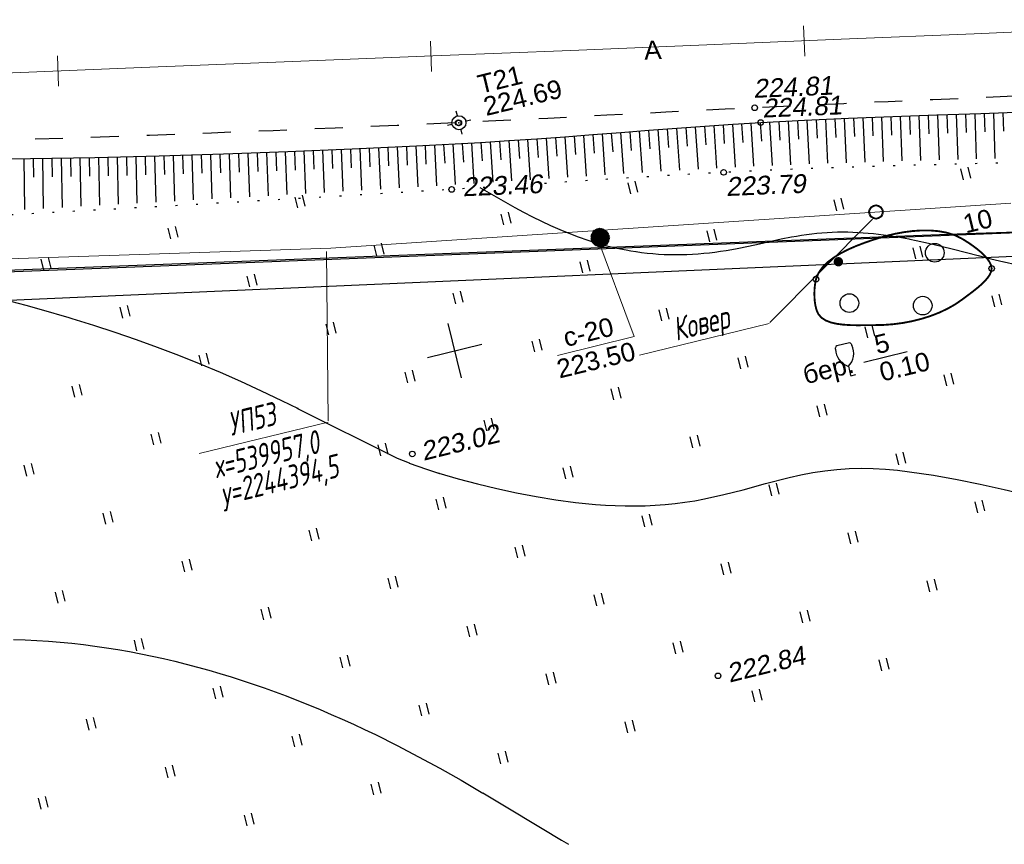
# Model space of a CAD drawing. Header units: millimetres. Extents: x -10 to 1169, y 1 to 1686.
# Tile 123 of 224: x 584 to 637, y 783 to 827. Entities that reach past the tile are written whole.
import ezdxf
from ezdxf.enums import TextEntityAlignment as Align
from ezdxf.lldxf.tags import DXFTag

# ---------------------------------------------------------------- set-up
doc = ezdxf.new("R2010")
doc.units = ezdxf.units.MM
for name, pattern in [('ADOT1', [1, 0, -1]), ('AHIDDEN1', [2, 0.5, -1.5]), ('AHIDDEN2', [3, 1.5, -1.5]), ('CONTI', [0]), ('PHANTOM2', [1.25, 0.625, -0.125, 0.125, -0.125, 0.125, -0.125])]:
    doc.linetypes.add(name, pattern=pattern)
for name, color, linetype in [('CONTURS', 7, 'Continuous'), ('COORDS', 7, 'Continuous'), ('GPR_PICK', 7, 'Continuous'), ('IZOLINES', 32, 'Continuous'), ('PDIGIT', 170, 'Continuous'), ('PICKETS', 7, 'Continuous'), ('STATIONS', 7, 'Continuous'), ('ОБЪЕКТЫ_АВТОДОРОГ', 7, 'Continuous'), ('ПИКЕТЫ2', 4, 'Continuous'), ('УЧАСТКИ', 7, 'Continuous')]:
    doc.layers.add(name, color=color, linetype=linetype)
doc.layers.add('СВЯЗЬ', color=170, linetype='Связь', lineweight=30)
doc.styles.add('GPR', font='isocpeui.ttf', dxfattribs={"width": 0.8})
doc.styles.get("Standard").update_dxf_attribs({"font": 'arial.ttf'})
tags = doc.linetypes.add('газ', pattern='A,42.7,-5.08,["Г",Standard,S=2.54,R=0,X=-2.54,Y=-1.27],-3.81', length=51.59).pattern_tags.tags
tags[6] = DXFTag(74, 10)
doc.linetypes.add('Связь', pattern='A,12.5,[130,ltypeshp.shx,S=1,R=-30,X=0,Y=0.9],1,[130,ltypeshp.shx,S=1,R=-30,X=0,Y=0.9],1,[130,ltypeshp.shx,S=1,R=-30,X=0,Y=0.9],4.5', length=19)

# ---------------------------------------------------------------- blocks, each defined once
blk = doc.blocks.new('107_1')
at = {"layer": 'CONTURS', "color": 7, "linetype": 'Continuous', "const_width": 0.5}
blk.add_lwpolyline([(-0.25, 0, 1), (0.25, 0, 1)], format="xyb", close=True, dxfattribs=at)
blk = doc.blocks.new('401')
at = {"layer": 'CONTURS'}
for p, q in [((0, 0), (0, 1.2)), ((0.8, 0), (0.8, 1.2))]:
    blk.add_line(p, q, dxfattribs=at)
blk = doc.blocks.new('390_2')
at = {"layer": 'CONTURS', "color": 7}
for p, q in [((0.7, 3.47), (-0.69, 3.47)), ((0, 1.06), (0, 0.03)), ((0.02, 0), (0.58, 0))]:
    blk.add_line(p, q, dxfattribs=at)
at = {"layer": 'CONTURS', "color": 7, "linetype": 'Continuous'}
for centre, radius, start, end in [((-19.94, 7.46), 19.52, 347.2459, 347.6983), ((-0.65, 3.26), 0.22, 101.9408, 167.6983), ((-0.69, 3.45), 0.0195, 90, 101.9408), ((0.65, 3.26), 0.22, 12.3017, 76.9673), ((19.94, 7.46), 19.52, 192.3017, 192.7541), ((1.01, 2.72), 1.95, 167.2459, 239.376), ((-1.01, 2.72), 1.95, 300.624, 12.7541)]:
    blk.add_arc(centre, radius, start, end, dxfattribs=at)
blk = doc.blocks.new('372')
at = {"layer": 'CONTURS'}
blk.add_circle((0, 0), 1, dxfattribs=at)
blk = doc.blocks.new('5_1')
at = {"layer": 'STATIONS', "color": 7, "linetype": 'Continuous'}
for p, q in [((0.01, 0.77), (0.01, 1.26)), ((-0.78, 0), (-1.28, 0)), ((0.79, 0), (1.3, 0)), ((0.01, -0.77), (0.01, -1.26))]:
    blk.add_line(p, q, dxfattribs=at)
blk.add_circle((0, 0), 0.75, dxfattribs=at)
for p in [(0, 0), (0.76, 0)]:
    blk.add_point(p, dxfattribs=at)
blk = doc.blocks.new('пкк')
at = {"layer": 'ОБЪЕКТЫ_АВТОДОРОГ', "lineweight": 15, "ltscale": 200}
blk.add_line((-0.011, -0.822), (-0.008, 0.805), dxfattribs=at)

msp = doc.modelspace()

# ---------------------------------------------------------------- hatches: boundary and pattern name
at = {"layer": 'ПИКЕТЫ2'}
h = msp.add_hatch(dxfattribs=at)
h.set_pattern_fill('ANSI31', color=0, scale=0.01, angle=13.733118, style=0)
h.set_pattern_definition([(58.7331178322, (-2048584.640105, -1063088.105672), (-0.02713859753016, 0.01647904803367), [])])
h.paths.add_polyline_path([(616.01557, 815.21805, 1), (615.04416, 814.98065, 1)])

# ---------------------------------------------------------------- linework, layer by layer
at = {"linetype": 'Continuous', "lineweight": 40}
msp.add_circle((630.29359, 816.47488), 0.36213, dxfattribs=at)
at = {"layer": 'CONTURS', "lineweight": -2}
for p, q in [((632.58758, 821.64373), (632.67594, 819.23351)), ((633.08726, 821.66148), (633.12317, 820.66213)), ((633.58695, 821.67923), (633.67214, 819.25971)), ((634.08668, 821.69554), (634.12136, 820.69614)), ((634.58641, 821.71185), (634.66938, 819.28593)), ((635.08615, 821.72815), (635.11995, 820.72873)), ((635.58588, 821.74446), (635.66727, 819.31158)), ((636.08563, 821.76025), (636.11876, 820.7608)), ((636.58538, 821.77604), (636.6655, 819.3369)), ((637.08514, 821.79159), (637.11781, 820.79213)), ((622.10031, 821.13597), (622.16525, 820.13808)), ((630.58895, 821.56978), (630.68558, 819.17646)), ((631.08858, 821.58894), (631.12788, 820.58971)), ((631.58821, 821.6081), (631.68022, 819.20527)), ((632.08789, 821.62592), (632.12535, 820.62662)), ((615.11969, 820.61583), (615.19211, 819.61846)), ((615.61824, 820.65388), (615.77842, 818.46419)), ((616.11676, 820.69234), (616.18992, 819.69502)), ((616.61528, 820.7308), (616.77727, 818.52852)), ((617.11379, 820.76929), (617.18705, 819.77198)), ((617.61231, 820.80778), (617.77488, 818.59185)), ((618.11085, 820.8459), (618.18361, 819.84855)), ((618.6094, 820.88402), (618.77124, 818.65278)), ((619.10797, 820.92176), (619.17965, 819.92433)), ((619.60655, 820.95949), (619.76656, 818.71185)), ((620.10523, 820.99571), (620.17521, 819.99817)), ((620.60392, 821.03194), (620.76033, 818.76906)), ((621.10269, 821.06701), (621.17034, 820.06931)), ((621.60146, 821.10209), (621.75303, 818.82272)), ((606.63776, 820.066), (606.75392, 817.88233)), ((607.13703, 820.09315), (607.19117, 819.09462)), ((607.63629, 820.1203), (607.75661, 817.94314)), ((608.13555, 820.14744), (608.19184, 819.14903)), ((608.63481, 820.17459), (608.75953, 818.00537)), ((609.13398, 820.20342), (609.19275, 819.20515)), ((609.63315, 820.23226), (609.76349, 818.06929)), ((610.13222, 820.26278), (610.19367, 819.26467)), ((610.63129, 820.2933), (610.76706, 818.13415)), ((611.13015, 820.32698), (611.19436, 819.32905)), ((611.62901, 820.36066), (611.77119, 818.20002)), ((612.1278, 820.39552), (612.19477, 819.39777)), ((612.62658, 820.43039), (612.77467, 818.26639)), ((613.12528, 820.46644), (613.19454, 819.46884)), ((613.62398, 820.5025), (613.77676, 818.33271)), ((614.12256, 820.54014), (614.19362, 819.54267)), ((614.62114, 820.57778), (614.77818, 818.39891)), ((593.64918, 819.52889), (593.72052, 817.1158)), ((594.14896, 819.54377), (594.17938, 818.54423)), ((594.64874, 819.55865), (594.72343, 817.17313)), ((595.14849, 819.57444), (595.18079, 818.57496)), ((595.64824, 819.59023), (595.72691, 817.23104)), ((596.14792, 819.60817), (596.18206, 818.60876)), ((596.64759, 819.62612), (596.72939, 817.28889)), ((597.14727, 819.64407), (597.183, 818.64471)), ((597.64695, 819.66202), (597.73149, 817.34678)), ((598.14663, 819.67997), (598.18394, 818.68066)), ((598.64631, 819.69791), (598.73379, 817.40549)), ((599.14588, 819.71846), (599.18503, 818.71923)), ((599.64546, 819.739), (599.73693, 817.46424)), ((600.14502, 819.76002), (600.18608, 818.76086)), ((600.64458, 819.78103), (600.73937, 817.52295)), ((601.14414, 819.80205), (601.18696, 818.80297)), ((601.64369, 819.82306), (601.74174, 817.58233)), ((602.1432, 819.8453), (602.18795, 818.8463)), ((602.6427, 819.86754), (602.74472, 817.64193)), ((603.14212, 819.89162), (603.18876, 818.8927)), ((603.64154, 819.9157), (603.74682, 817.70148)), ((604.14096, 819.93978), (604.18926, 818.94094)), ((604.64038, 819.96386), (604.74865, 817.76144)), ((605.1398, 819.98794), (605.18979, 818.98919)), ((605.63922, 820.01202), (605.75079, 817.82186)), ((606.13849, 820.03901), (606.19049, 819.04036)), ((584.65146, 819.33104), (584.68826, 816.61042)), ((585.1514, 819.33869), (585.16592, 818.3388)), ((585.65134, 819.34635), (585.69297, 816.66582)), ((586.15126, 819.3551), (586.16765, 818.35524)), ((586.65119, 819.36385), (586.69679, 816.72116)), ((587.15111, 819.3726), (587.16922, 818.37276)), ((587.65103, 819.38135), (587.70049, 816.77649)), ((588.15095, 819.39069), (588.17093, 818.39089)), ((588.65086, 819.40004), (588.7048, 816.83268)), ((589.15072, 819.41185), (589.17254, 818.41209)), ((589.65058, 819.42367), (589.70799, 816.88885)), ((590.15044, 819.43548), (590.17383, 818.43576)), ((590.6503, 819.4473), (590.71074, 816.94499)), ((591.15016, 819.45911), (591.17512, 818.45942)), ((591.65002, 819.47093), (591.71369, 817.00171)), ((592.14982, 819.48502), (592.17661, 818.48538)), ((592.64962, 819.49912), (592.71751, 817.05878)), ((593.1494, 819.51401), (593.17808, 818.51442))]:
    msp.add_line(p, q, dxfattribs=at)
at = {"layer": 'CONTURS', "color": 1, "linetype": 'газ', "lineweight": 15}
for p, q in [((601.09876, 814.53786), (637.51278, 816.93799)), ((517.34064, 811.73381), (601.09876, 814.53786))]:
    msp.add_line(p, q, dxfattribs=at)
at = {"layer": 'CONTURS', "color": 0, "linetype": 'CONTI', "lineweight": 15}
for p, q in [((630.11267, 816.09477), (624.60382, 810.56199)), ((600.85986, 814.35781), (600.9593, 805.29491)), ((617.63265, 808.81484), (624.56834, 810.50982)), ((594.04481, 803.53703), (600.94796, 805.22406))]:
    msp.add_line(p, q, dxfattribs=at)
at = {"layer": 'CONTURS', "linetype": 'AHIDDEN2', "flags": 128}
msp.add_lwpolyline([(823.49294, 830.64325), (822.53201, 830.60807), (820.10438, 830.52228), (817.67665, 830.43875), (815.24887, 830.35667), (812.82107, 830.27524), (810.39329, 830.19365), (807.96556, 830.11108), (805.09688, 830.01651), (802.22794, 829.92828), (799.35885, 829.84422), (796.48969, 829.76216), (793.62054, 829.67993), (790.75149, 829.59536), (787.88262, 829.50629), (785.01403, 829.41054), (782.14581, 829.30595), (779.27803, 829.19034), (777.11004, 829.09759), (774.94203, 829.00308), (772.77407, 828.90611), (770.60622, 828.80598), (768.43856, 828.70197), (766.27116, 828.59338), (764.10408, 828.4795), (761.9374, 828.35964), (759.77119, 828.23307), (757.60552, 828.0991), (755.03715, 827.91992), (752.47025, 827.71473), (749.90441, 827.49121), (747.33924, 827.25703), (744.77432, 827.01987), (742.20926, 826.78738), (739.64364, 826.56724), (737.07706, 826.36712), (734.50913, 826.19469), (731.93942, 826.05762), (729.61642, 825.96825), (727.29216, 825.9072), (724.96689, 825.86844), (722.64086, 825.84595), (720.31434, 825.83369), (717.98756, 825.82562), (715.66078, 825.81573), (713.33426, 825.79797), (711.00823, 825.76632), (708.68297, 825.71474), (705.82655, 825.6279), (702.97059, 825.5255), (700.11499, 825.4104), (697.25968, 825.28551), (694.40456, 825.1537), (691.54956, 825.01788), (688.69458, 824.88091), (685.83954, 824.7457), (682.98435, 824.61512), (680.12893, 824.49207), (678.08965, 824.40866), (676.05029, 824.32703), (674.01089, 824.2466), (671.97145, 824.16677), (669.93202, 824.08695), (667.89262, 824.00653), (665.85326, 823.92494), (663.81399, 823.84158), (661.77481, 823.75584), (659.73576, 823.66715), (658.52598, 823.61291), (657.31624, 823.55759), (656.10653, 823.5014), (654.89686, 823.44458), (653.6872, 823.38736), (652.47755, 823.32997), (651.26789, 823.27263), (650.05823, 823.21557), (648.84854, 823.15903), (647.63882, 823.10322), (645.25482, 822.9957), (642.8707, 822.89081), (640.48649, 822.78776), (638.10223, 822.68577), (635.71797, 822.58406), (633.33373, 822.48185), (630.94954, 822.37835), (628.56546, 822.27279), (626.18151, 822.16437), (623.79773, 822.05231), (622.21348, 821.97503), (620.62933, 821.89538), (619.04527, 821.81401), (617.46125, 821.73163), (615.87725, 821.64889), (614.29323, 821.56649), (612.70917, 821.4851), (611.12504, 821.4054), (609.54081, 821.32806), (607.95644, 821.25376), (604.64203, 821.10522), (601.32734, 820.96307), (598.01237, 820.82732), (594.69713, 820.69796), (591.38161, 820.575), (588.06582, 820.45844), (584.74975, 820.34828), (581.4334, 820.24451), (578.11677, 820.14714), (574.79987, 820.05617)], dxfattribs=at)
at = {"layer": 'CONTURS', "linetype": 'ADOT1', "flags": 128}
msp.add_lwpolyline([(823.5172, 828.24059), (822.62978, 828.24776), (820.22992, 828.26261), (817.83032, 828.26921), (815.43111, 828.26388), (813.03246, 828.24291), (810.63452, 828.2026), (808.23745, 828.13925), (805.31463, 828.01911), (802.39358, 827.85174), (799.47386, 827.64818), (796.55504, 827.4195), (793.63669, 827.17674), (790.71835, 826.93097), (787.79961, 826.69323), (784.88002, 826.47459), (781.95915, 826.28609), (779.03656, 826.13878), (776.86826, 826.06043), (774.69894, 826.00397), (772.52886, 825.96365), (770.3583, 825.93372), (768.18755, 825.90842), (766.01686, 825.882), (763.84652, 825.84872), (761.6768, 825.80281), (759.50798, 825.73853), (757.34032, 825.65013), (754.79756, 825.51638), (752.25599, 825.3582), (749.7154, 825.17975), (747.17562, 824.98518), (744.63642, 824.77862), (742.09763, 824.56423), (739.55904, 824.34616), (737.02046, 824.12854), (734.48169, 823.91553), (731.94253, 823.71128), (729.64179, 823.52538), (727.34157, 823.32991), (725.04168, 823.12867), (722.74191, 822.9254), (720.44207, 822.7239), (718.14195, 822.52792), (715.84136, 822.34125), (713.54011, 822.16764), (711.23798, 822.01088), (708.93478, 821.87474), (706.10842, 821.74428), (703.28016, 821.65248), (700.45043, 821.59038), (697.61966, 821.54903), (694.78825, 821.51949), (691.95664, 821.4928), (689.12524, 821.46), (686.29448, 821.41215), (683.46478, 821.34029), (680.63655, 821.23548), (678.56498, 821.13675), (676.49398, 821.02469), (674.42342, 820.90222), (672.35317, 820.7723), (670.2831, 820.63785), (668.21308, 820.50181), (666.14297, 820.36713), (664.07263, 820.23675), (662.00195, 820.1136), (659.93077, 820.00063), (658.73426, 819.93945), (657.53768, 819.87939), (656.34104, 819.82045), (655.14434, 819.76261), (653.94757, 819.70588), (652.75076, 819.65024), (651.55391, 819.59569), (650.35701, 819.54221), (649.16007, 819.48979), (647.9631, 819.43844), (645.38053, 819.33798), (642.79729, 819.25294), (640.21358, 819.17886), (637.6296, 819.11128), (635.04556, 819.04574), (632.46165, 818.9778), (629.87808, 818.90299), (627.29504, 818.81686), (624.71274, 818.71496), (622.13138, 818.59282), (620.6742, 818.51407), (619.21729, 818.42961), (617.76061, 818.34053), (616.3041, 818.24795), (614.8477, 818.15297), (613.39136, 818.05669), (611.93502, 817.96023), (610.47863, 817.8647), (609.02214, 817.77119), (607.56548, 817.68081), (604.26568, 817.48189), (600.96571, 817.28581), (597.66557, 817.09256), (594.36527, 816.90213), (591.06479, 816.71455), (587.76415, 816.52979), (584.46334, 816.34786), (581.16236, 816.16877), (577.86121, 815.9925), (574.5599, 815.81907)], dxfattribs=at)
at = {"layer": 'CONTURS', "linetype": 'Continuous', "flags": 128}
msp.add_lwpolyline([(581.55614, 819.29585), (585.00681, 819.33507), (588.45645, 819.39544), (591.90506, 819.47695), (595.35264, 819.57961), (598.79918, 819.70341), (602.2447, 819.84835), (605.68919, 820.01443), (609.13264, 820.20165), (610.63178, 820.29333), (612.13045, 820.39451), (613.62876, 820.50285), (615.12683, 820.61597), (616.62479, 820.73154), (618.12276, 820.84719), (619.62085, 820.96058), (621.11919, 821.06934), (622.6179, 821.17113), (624.11711, 821.26358), (626.47256, 821.39019), (628.82895, 821.49907), (631.1861, 821.59377), (633.54383, 821.67783), (635.90195, 821.75478), (638.26028, 821.82816)], dxfattribs=at)
at = {"layer": 'CONTURS', "linetype": 'AHIDDEN1', "const_width": 0.1, "flags": 128}
msp.add_lwpolyline([(636.4877, 813.44998), (636.45714, 813.61854), (636.37504, 813.79389), (636.24971, 813.97289), (636.08943, 814.1524), (635.90248, 814.32929), (635.69716, 814.5004), (635.48175, 814.66259), (635.26455, 814.81274), (635.05383, 814.9477), (634.8579, 815.06432), (634.48342, 815.24091), (634.0754, 815.3667), (633.64107, 815.4462), (633.18765, 815.48395), (632.72237, 815.48446), (632.25244, 815.45228), (631.78511, 815.39191), (631.32759, 815.30789), (630.8871, 815.20474), (630.47088, 815.08699), (630.08405, 814.96402), (629.67292, 814.82216), (629.2506, 814.66034), (628.83021, 814.4775), (628.42485, 814.27255), (628.04763, 814.04444), (627.71167, 813.79208), (627.43007, 813.51441), (627.21595, 813.21036), (627.08241, 812.87884), (627.04558, 812.70814), (627.01804, 812.52031), (627.00042, 812.32038), (626.99337, 812.1134), (626.99751, 811.90439), (627.0135, 811.6984), (627.04197, 811.50046), (627.08355, 811.31562), (627.13889, 811.1489), (627.20863, 811.00535), (627.37099, 810.81355), (627.59435, 810.66726), (627.86786, 810.56048), (628.18064, 810.48723), (628.52182, 810.44151), (628.88055, 810.41733), (629.24596, 810.40871), (629.60717, 810.40966), (629.95332, 810.41417), (630.27355, 810.41627), (630.75249, 810.42794), (631.24168, 810.46665), (631.73613, 810.53279), (632.23086, 810.62675), (632.7209, 810.74892), (633.20125, 810.8997), (633.66695, 811.07947), (634.11299, 811.28862), (634.53442, 811.52754), (634.92624, 811.79663), (635.11261, 811.93619), (635.31442, 812.08704), (635.52335, 812.24709), (635.7311, 812.41426), (635.92936, 812.58646), (636.10984, 812.76161), (636.26421, 812.93762), (636.38419, 813.11241), (636.46145, 813.28389), (636.4877, 813.44998)], dxfattribs=at)
at = {"layer": 'CONTURS', "color": 0, "linetype": 'CONTI', "lineweight": 15}
msp.add_lwpolyline([(615.28643, 815.30841), (617.34012, 809.7975), (613.23018, 808.79309)], dxfattribs=at)
at = {"layer": 'CONTURS'}
msp.add_lwpolyline([(629.64239, 808.44023), (631.95634, 809.00573)], dxfattribs=at)
at = {"layer": 'COORDS', "lineweight": -2}
for p, q in [((608.08471, 807.5865), (607.37251, 810.50073)), ((606.27149, 808.68752), (609.18573, 809.39971))]:
    msp.add_line(p, q, dxfattribs=at)
at = {"layer": 'IZOLINES'}
for points in [[(609.07897, 817.77557), (610.94773, 816.71976), (611.42006, 816.4652), (611.89622, 816.21799), (612.37678, 815.97964), (612.86219, 815.75156), (613.35275, 815.53507), (613.84861, 815.33141), (614.3498, 815.14173), (614.85623, 814.96706), (615.36767, 814.80837), (615.8838, 814.6665), (616.40419, 814.54218), (616.90691, 814.44001), (617.16916, 814.39371), (617.4377, 814.35126), (617.43971, 814.35096), (617.44009, 814.3513), (617.74052, 814.3094), (618.04175, 814.27408), (618.34359, 814.24499), (618.64593, 814.22214), (618.94862, 814.20556), (619.25154, 814.19522), (619.55455, 814.1911), (619.85755, 814.19316), (620.16039, 814.20133), (620.46297, 814.21552), (620.76517, 814.23561), (621.06689, 814.26144), (621.36805, 814.29284), (621.66856, 814.32958), (621.96838, 814.37139), (622.26748, 814.41796), (622.56583, 814.4689), (622.86347, 814.52378), (623.45676, 814.64334), (624.04814, 814.77187), (625.21767, 815.02932), (625.21885, 815.02957), (625.21881, 815.02962), (625.76016, 815.13792), (626.03174, 815.18722), (626.304, 815.23245), (626.57695, 815.27309), (626.85057, 815.30873), (627.12478, 815.33904), (627.39951, 815.3638), (627.67464, 815.38292), (627.95007, 815.39638), (628.22567, 815.40424), (628.50133, 815.40662), (628.77695, 815.40369), (629.05243, 815.39564), (629.3277, 815.38267), (629.60267, 815.365), (629.87729, 815.34284), (630.15151, 815.31641), (630.42529, 815.28593), (630.97132, 815.21366), (631.47023, 815.13525), (632.05905, 815.02904), (632.10363, 815.02044), (632.10387, 815.0204), (632.10005, 815.02176), (632.43686, 814.95386), (633.10835, 814.80835), (633.77701, 814.65066), (634.4434, 814.48375), (635.77255, 814.13592), (636.4487, 813.96205), (637.14097, 813.79761), (637.14994, 813.79557), (637.14994, 813.79557), (637.14994, 813.79557), (637.14995, 813.79557), (637.14995, 813.79557), (637.15113, 813.79619), (637.77709, 813.65706)], [(583.92959, 811.6994), (584.75239, 811.48345), (585.5727, 811.2584), (587.05362, 810.82799), (587.21803, 810.7783), (587.22011, 810.77767), (587.22011, 810.77767), (587.22011, 810.77767), (587.22012, 810.77767), (587.22012, 810.77767), (587.22013, 810.77767), (587.22014, 810.77766), (587.22017, 810.77766), (587.22725, 810.77483), (588.37937, 810.41645), (589.52572, 810.04032), (590.66613, 809.64689), (591.80019, 809.23585), (592.92743, 808.80677), (594.04734, 808.35927), (595.15947, 807.8931), (596.26347, 807.40829), (597.35923, 806.90543), (598.44706, 806.38585), (599.33918, 805.94625), (599.27668, 805.97665), (604.65183, 803.2976), (604.64745, 803.29816), (605.2818, 803.03243), (605.28098, 803.03141), (605.74795, 802.85662), (606.21898, 802.69338), (606.90943, 802.47268), (606.87863, 802.48382), (607.90687, 802.18287), (608.94283, 801.91062), (609.98463, 801.66249), (611.03154, 801.43789), (612.0832, 801.23786), (613.13934, 801.0648), (614.19966, 800.92227), (615.26364, 800.81502), (615.79685, 800.77639), (616.33066, 800.74882), (616.86484, 800.73314), (617.39913, 800.73021), (617.93318, 800.74079), (618.46662, 800.76559), (618.99902, 800.80509), (619.52994, 800.85955), (620.05896, 800.9289), (620.58575, 801.01268), (621.11007, 801.11004), (622.15086, 801.33991), (623.18325, 801.60395), (624.37379, 801.92703), (624.37635, 801.92772), (624.38149, 801.92911), (624.3764, 801.92792), (625.63845, 802.25258), (626.27398, 802.39546), (626.91335, 802.51852), (627.55649, 802.61748), (628.20276, 802.68933), (628.85109, 802.73257), (629.50022, 802.74739), (630.14903, 802.73539), (630.79662, 802.6992), (631.44246, 802.64196), (632.08632, 802.56693), (632.72818, 802.47715), (633.36815, 802.37529), (634.64302, 802.14378), (635.87523, 801.8926), (637.14924, 801.61019), (637.1642, 801.60674), (637.16421, 801.60674), (637.16423, 801.60673), (637.16509, 801.60575), (638.00177, 801.40861)], [(584.10504, 793.57615), (584.72909, 793.55638), (585.35268, 793.52657), (585.97565, 793.4867), (586.59784, 793.43681), (587.21909, 793.37696), (587.83925, 793.30726), (588.45818, 793.22781), (589.07574, 793.13877), (589.69181, 793.04028), (590.30628, 792.93252), (590.91902, 792.81566), (591.52996, 792.6899), (592.13899, 792.55544), (592.74603, 792.41247), (593.35101, 792.2612), (593.95386, 792.10183), (594.55453, 791.93455), (595.15296, 791.75955), (595.74909, 791.57703), (596.34288, 791.38715), (596.93429, 791.19009), (597.52328, 790.98599), (598.1098, 790.77501), (598.69382, 790.55728), (599.2753, 790.33293), (599.85419, 790.10208), (600.51602, 789.82899), (600.51624, 789.8289), (600.51667, 789.82872), (600.51588, 789.82792), (601.11446, 789.57364), (601.70971, 789.31172), (602.302, 789.04327), (602.89133, 788.76843), (603.47768, 788.48737), (604.64145, 787.9074), (605.79368, 787.30519), (606.93511, 786.68302), (608.06692, 786.04374), (609.24128, 785.36097), (609.23732, 785.36382), (610.30006, 784.7328), (612.41847, 783.45895), (613.44093, 782.84501), (613.44226, 782.84421), (613.44164, 782.84407), (613.8242, 782.6162), (613.82497, 782.61574), (613.82652, 782.61482)]]:
    msp.add_lwpolyline(points, dxfattribs=at)
at = {"layer": 'PDIGIT', "color": 7, "lineweight": -2}
for p, q in [((622.59916, 821.16985), (622.74546, 818.87212)), ((623.09821, 821.20069), (623.16001, 820.2026)), ((623.59725, 821.23152), (623.73643, 818.91902)), ((624.09642, 821.26041), (624.15465, 820.26211)), ((624.59558, 821.2893), (624.72682, 818.96567)), ((625.09486, 821.31614), (625.14965, 820.31764)), ((625.59414, 821.34297), (625.7187, 819.00483)), ((626.09345, 821.36936), (626.14501, 820.37069)), ((626.59275, 821.39574), (626.71037, 819.04397)), ((627.09222, 821.41882), (627.14087, 820.42)), ((627.59168, 821.4419), (627.70366, 819.0806)), ((628.09115, 821.46498), (628.13733, 820.46604)), ((628.59062, 821.48805), (628.69758, 819.11375)), ((629.09018, 821.50884), (629.13392, 820.5098)), ((629.58975, 821.52963), (629.69104, 819.14688)), ((630.08935, 821.54971), (630.13076, 820.55056))]:
    msp.add_line(p, q, dxfattribs=at)
at = {"layer": 'PICKETS', "color": 7, "lineweight": -2}
for centre in [(623.79773, 822.05231), (607.91156, 821.25206), (607.92175, 821.25249), (607.93917, 821.2444), (607.94839, 821.24459), (624.11711, 821.26358), (622.13138, 818.59282), (607.56548, 817.68081), (636.4877, 813.44998), (627.08241, 812.87884), (605.45588, 803.51605), (621.8328, 791.63425)]:
    msp.add_circle(centre, 0.15, dxfattribs=at)
at = {"layer": 'ОБЪЕКТЫ_АВТОДОРОГ', "color": 0, "linetype": 'PHANTOM2', "lineweight": 15, "ltscale": 200}
msp.add_lwpolyline([(583.62332, 823.91381), (591.40478, 824.22198), (599.04742, 824.52633), (606.56042, 824.82757), (613.95293, 825.12638), (621.23414, 825.42347), (628.41941, 825.71977), (635.549, 826.01711), (642.66934, 826.31756), (649.82691, 826.6232), (657.06815, 826.93608), (664.43952, 827.25829), (671.98746, 827.59188), (679.75845, 827.93892), (687.78863, 828.3008), (696.07306, 828.67616), (704.59646, 829.06295), (713.34359, 829.45914), (722.2992, 829.86268), (731.44802, 830.27152), (740.77481, 830.68362), (750.26431, 831.09695), (759.89121, 831.50941), (769.59, 831.91881)], dxfattribs=at)
at = {"layer": 'СВЯЗЬ', "linetype": 'Связь', "lineweight": 30}
msp.add_lwpolyline([(1109.32725, 833.13937), (1087.91722, 834.09658), (1042.2468, 832.32229), (988.97859, 829.43292), (958.01445, 827.17765), (919.81995, 828.12122), (807.31635, 823.40339), (793.89155, 823.78081), (759.30045, 821.67239), (714.11059, 817.99562), (696.4276, 819.22121), (685.74414, 818.48585), (645.83462, 814.4414), (583.03433, 811.69109)], dxfattribs=at)
at = {"layer": 'УЧАСТКИ', "color": 6, "linetype": 'Continuous', "lineweight": -2}
for p, q in [((491.7255, 809.69042), (823.57405, 822.61191)), ((635.10082, 815.32123), (708.10288, 817.65872)), ((538.74971, 811.64234), (635.10082, 815.32123))]:
    msp.add_line(p, q, dxfattribs=at)

# ---------------------------------------------------------------- block references
at = {"layer": 'CONTURS', "lineweight": -2, "xscale": 0.5, "yscale": 0.5, "zscale": 0.5, "rotation": 13.73311783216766}
for name, p in [('401', (634.98749, 818.19814)), ('401', (617.15688, 817.44359)), ('401', (599.32627, 816.68904)), ('401', (628.1876, 816.53635)), ('401', (610.35699, 815.78179)), ('401', (592.52638, 815.02724)), ('401', (621.38772, 814.87455)), ('401', (603.55711, 814.12)), ('372', (633.44167, 814.29153)), ('401', (632.41845, 813.9673)), ('401', (585.7265, 813.36545)), ('401', (614.58784, 813.21275)), ('107_1', (628.27786, 813.80867)), ('401', (596.75723, 812.4582)), ('401', (607.78795, 811.55095)), ('372', (628.86786, 811.59238)), ('372', (632.79549, 811.45744)), ('401', (636.64929, 811.39826)), ('401', (589.95734, 810.7964)), ('401', (618.81868, 810.64371)), ('401', (600.98807, 809.88916)), ('401', (629.8494, 809.73646)), ('401', (612.01879, 808.98191)), ('390_2', (628.93802, 807.69964)), ('401', (594.18818, 808.22736)), ('401', (623.04952, 808.07466)), ('401', (605.21891, 807.32011)), ('401', (634.08024, 807.16742)), ('401', (587.3883, 806.56556)), ('401', (616.24963, 806.41287)), ('401', (627.28036, 805.50562)), ('401', (609.44975, 804.75107)), ('401', (591.61914, 803.99652)), ('401', (620.48047, 803.84382)), ('401', (603.76905, 803.41724)), ('401', (631.5112, 802.93658)), ('401', (584.81925, 802.33472)), ('401', (613.68059, 802.18203)), ('401', (624.71131, 801.27478)), ('401', (606.88071, 800.52023)), ('401', (635.74204, 800.36753)), ('401', (589.0501, 799.76568)), ('401', (617.91143, 799.61298)), ('401', (600.08082, 798.85843)), ('401', (628.94216, 798.70574)), ('401', (611.11155, 797.95119)), ('401', (593.28094, 797.19663)), ('401', (622.14227, 797.04394)), ('401', (604.31166, 796.28939)), ('401', (633.173, 796.13669)), ('401', (586.48105, 795.53484)), ('401', (615.34239, 795.38214)), ('401', (597.51178, 794.62759)), ('401', (626.37311, 794.4749)), ('401', (608.5425, 793.72034)), ('401', (590.71189, 792.96579)), ('401', (619.57323, 792.8131)), ('401', (601.74262, 792.05855)), ('401', (630.60395, 791.90585)), ('401', (612.77334, 791.1513)), ('401', (594.94273, 790.39675)), ('401', (623.80407, 790.24405)), ('401', (605.97346, 789.4895)), ('401', (588.14285, 788.73495)), ('401', (617.00418, 788.58226)), ('401', (599.17357, 787.82771)), ('401', (610.2043, 786.92046)), ('401', (592.37369, 786.16591)), ('401', (603.40442, 785.25866)), ('401', (585.57381, 784.50411)), ('401', (596.60453, 783.59686))]:
    msp.add_blockref(name, p, dxfattribs=at)
at = {"layer": 'STATIONS', "lineweight": -2, "xscale": 0.5, "yscale": 0.5, "zscale": 0.5, "rotation": 13.73311783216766}
msp.add_blockref('5_1', (607.95644, 821.25376), dxfattribs=at)
at = {"layer": 'ОБЪЕКТЫ_АВТОДОРОГ', "color": 0, "linetype": 'PHANTOM2', "lineweight": 15}
for p, rotation in [((626.45254, 825.63866), 2.361349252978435), ((606.46915, 824.82391), 2.296050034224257), ((586.48502, 824.02714), 2.267900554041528)]:
    msp.add_blockref('пкк', p, dxfattribs=dict(at, rotation=rotation))

# ---------------------------------------------------------------- texts
at = {"layer": 'CONTURS', "lineweight": -2}
for s, rotation, p in [('А', 3.068767, (617.89753, 824.6223)), ('5', 13.733118, (630.34928, 808.85541)), ('бер.', 13.733118, (626.52035, 807.24432)), ('0.10', 13.733118, (630.62276, 807.38726))]:
    msp.add_text(s, height=1, rotation=rotation, dxfattribs=at).set_placement(p)
at = {"layer": 'GPR_PICK', "style": 'GPR', "width": 0.7}
for s, p in [('Ковер', (621.06656, 809.92804)), ('УП53', (597.00647, 804.7838)), ('х=539957,0', (597.76999, 802.8959)), ('у=2244394,5', (598.46715, 801.52716))]:
    msp.add_text(s, height=1.25, rotation=13.733118, dxfattribs=at).set_placement(p, align=Align.CENTER)
at = {"layer": 'PDIGIT', "color": 7, "lineweight": -2, "oblique": 10}
for s, rotation, p in [('224.81', 2.380012, (623.73874, 822.58202)), ('224.81', 2.380012, (624.22576, 821.52685)), ('223.46', 2.380012, (608.16989, 817.3138)), ('223.79', 2.380012, (622.27201, 817.32689)), ('223.02', 13.733118, (606.06029, 803.14904)), ('222.84', 13.733118, (622.4372, 791.26724))]:
    msp.add_text(s, height=1, rotation=rotation, dxfattribs=at).set_placement(p)
at = {"layer": 'PDIGIT', "color": 7}
for s, p in [('с-20', (613.68422, 809.23827)), ('223.50', (613.34042, 807.55494))]:
    msp.add_text(s, height=1, rotation=13.733118, dxfattribs=at).set_placement(p)
at = {"layer": 'STATIONS', "color": 7, "lineweight": -2}
for s, p in [('T21  ', (609.10202, 822.79752)), ('224.69', (609.41356, 821.60986))]:
    msp.add_text(s, height=1, rotation=13.733118, dxfattribs=at).set_placement(p)
at = {"layer": 'УЧАСТКИ', "color": 6, "lineweight": -2}
msp.add_text('10', height=1, rotation=13.733118, dxfattribs=at).set_placement((635.10082, 815.32123))

doc.saveas('drawing.dxf')
